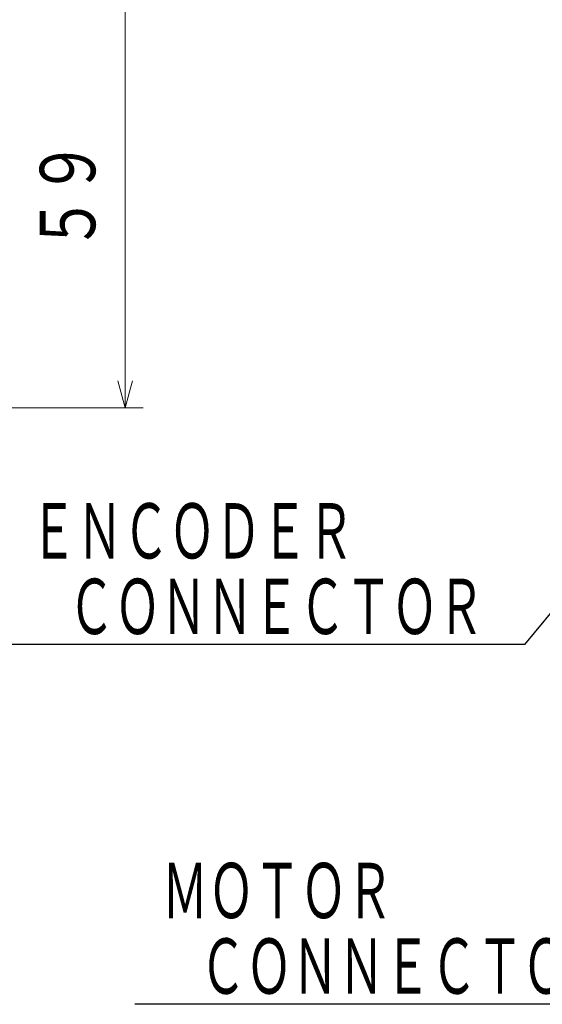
# Model space of a CAD drawing. Header units: millimetres. Extents: x 0 to 1076, y 0 to 742.
# Tile 45 of 127: x 217 to 289, y 346 to 482. Entities that reach past the tile are written whole.
import ezdxf

# ---------------------------------------------------------------- set-up
doc = ezdxf.new("R2010")
doc.units = ezdxf.units.MM
doc.header["$LTSCALE"] = 0.454724
doc.layers.add('NoLayerName_001', color=7, linetype='Continuous')
doc.layers.add('NoLayerName_002', color=7, linetype='Continuous')
doc.styles.get("Standard").update_dxf_attribs({"font": 'txt', "bigfont": 'extfont2'})
doc.dimstyles.get("Standard").update_dxf_attribs({"dimtxt": 2.5, "dimasz": 2.5, "dimexe": 1, "dimexo": 1, "dimtad": 1, "dimdec": 3, "dimzin": 0, "dimdsep": 46, "dimtxsty": 'Standard', "dimcen": 2.5, "dimadec": 3, "dimazin": 0, "dimtfac": 0.75, "dimtdec": 3, "dimtmove": 0, "dimatfit": 3, "dimfxl": 1, "dimarcsym": 0})

# ---------------------------------------------------------------- blocks, each defined once
blk = doc.blocks.new('_OPEN30')
at = {"color": 0, "linetype": 'ByBlock', "lineweight": -2}
for p, q in [((-1, 0.267949), (0, 0)), ((0, 0), (-1, -0.267949)), ((0, 0), (-1, 0))]:
    blk.add_line(p, q, dxfattribs=at)
blk = doc.blocks.new('*D127')
at = {"layer": 'Defpoints', "color": 0}
for p in [(221.02, 487.5), (231.25, 487.5), (170.65, 428.55)]:
    blk.add_point(p, dxfattribs=at)
at = {"layer": 'NoLayerName_002', "color": 0, "linetype": 'Continuous', "lineweight": 13}
for p, q in [((223.52, 487.5), (233.75, 487.5)), ((231.25, 432.3), (231.25, 483.75)), ((173.15, 428.55), (233.75, 428.55))]:
    blk.add_line(p, q, dxfattribs=at)
at = {"layer": 'NoLayerName_002', "color": 0, "lineweight": 13, "xscale": 3.75, "yscale": 3.75, "zscale": 3.75}
for p, rotation in [((231.25, 487.5), 90), ((231.25, 428.55), 270)]:
    blk.add_blockref('_OPEN30', p, dxfattribs=dict(at, rotation=rotation))
at = {"layer": 'NoLayerName_002', "color": 0, "lineweight": 13, "insert": (223.57, 458.02), "char_height": 8.75, "attachment_point": 5, "rotation": 90}
blk.add_mtext('\\W0.8000;５９', dxfattribs=at)

msp = doc.modelspace()

# ---------------------------------------------------------------- texts
at = {"layer": 'NoLayerName_001', "color": 3, "lineweight": 13, "char_height": 8.75, "attachment_point": 7}
for s, insert in [('\\A1;\\W0.6667;ＥＮＣＯＤＥＲ', (218.111655, 406.750002)), ('\\A1;\\W0.6667;ＭＯＴＯＲ', (236.375001, 356.750002))]:
    msp.add_mtext(s, dxfattribs=dict(at, insert=insert))
at = {"layer": 'NoLayerName_001', "color": 3, "linetype": 'Continuous', "lineweight": 13, "char_height": 8.75, "attachment_point": 9, "line_spacing_factor": 0.6}
for insert in [(281.111655, 396.250002), (299.375001, 346.250002)]:
    msp.add_mtext('\\A1;\\W0.6667;ＣＯＮＮＥＣＴＯＲ', dxfattribs=dict(at, insert=insert))

# ---------------------------------------------------------------- dimensions: what is measured, and where the dimension line sits
at = {"layer": 'NoLayerName_002', "color": 3, "linetype": 'Continuous', "lineweight": 13}
dim = msp.add_linear_dim(base=(231.25, 487.5), p1=(170.649999, 428.55), p2=(221.019626, 487.5), angle=90, text='\\W0.8000;５９', dimstyle='Standard', override={"dimtxt": 8.75, "dimasz": 3.75, "dimexe": 2.5, "dimexo": 2.5, "dimgap": 2.5, "dimzin": 8, "dimblk": 'OPEN30', "dimclrd": 0, "dimclre": 0, "dimclrt": 0, "dimtp": 0, "dimtm": 0, "dimlwd": 13, "dimlwe": 13}, dxfattribs=at)
dim.commit()
dim.dimension.update_dxf_attribs({"geometry": '*D127', "text_midpoint": (231.25, 458.025), "dimtype": 160})

# ---------------------------------------------------------------- leaders
at = {"layer": 'NoLayerName_001', "color": 3, "linetype": 'Continuous', "lineweight": 13, "annotation_type": 0, "has_hookline": 1, "hookline_direction": 1, "text_width": 66.754171}
for points in [[(314, 428.8), (286.736655, 395.625002), (281.736655, 395.625002)], [(352.050062, 380.6), (305.000001, 345.625002), (300.000001, 345.625002)]]:
    msp.add_leader(points, dimstyle='Standard', override={"dimtxt": 8.75, "dimasz": 5, "dimldrblk": 'OPEN30'}, dxfattribs=at)

doc.saveas('drawing.dxf')
